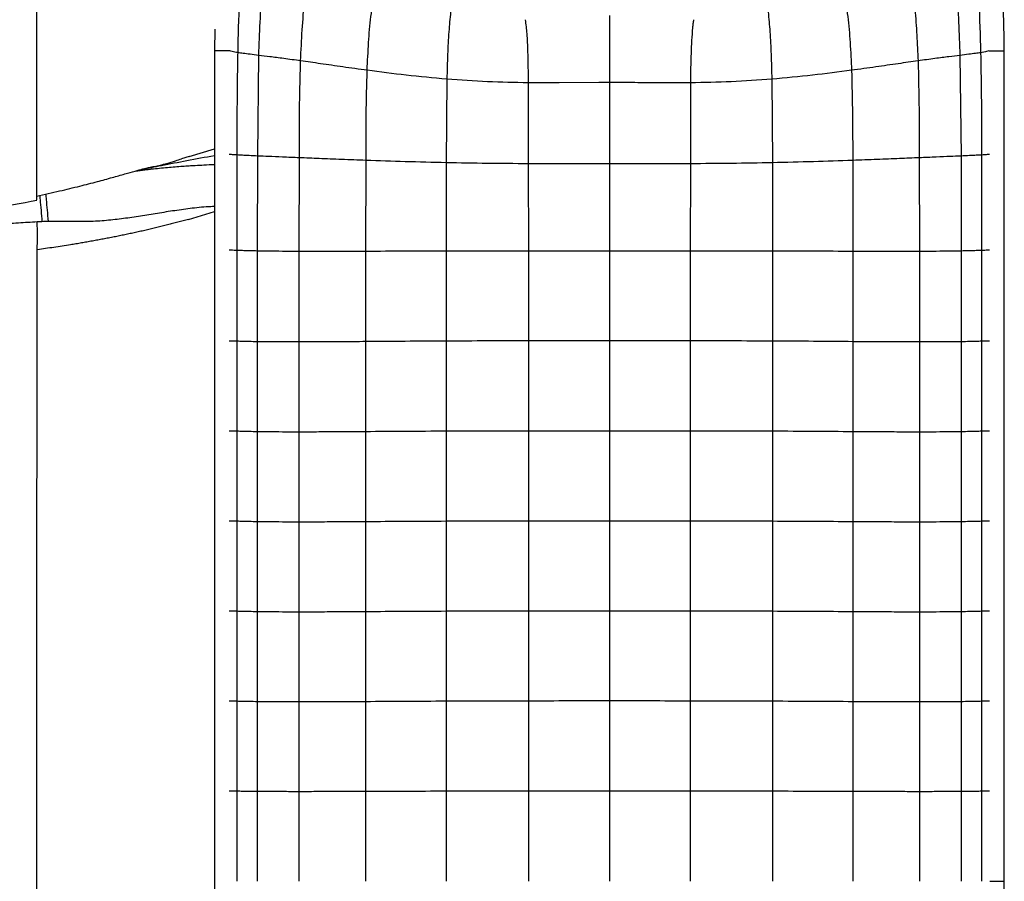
# Paper-space layout '_Top' of a CAD drawing. Header units: millimetres. Extents: x -468 to 468, y -155 to 619.
# Tile 12 of 13: x 197 to 468, y 222 to 459. Entities that reach past the tile are written whole.
import ezdxf

# ---------------------------------------------------------------- set-up
doc = ezdxf.new("R2010")
doc.units = ezdxf.units.MM

psp = doc.layouts.new('_Top')

# ---------------------------------------------------------------- linework, layer by layer
at = {"color": 7, "linetype": 'Continuous', "lineweight": 25}
for p, q in [((250.77, 456.91), (250.65, 450.94)), ((250.65, 450.94), (250.65, -6.64)), ((468.27, -6.64), (468.27, 450.94)), ((262.59, 421.92), (262.88, 449.65)), ((456.05, 449.65), (456.34, 421.92)), ((314.7, 443.08), (314.53, 420.07)), ((356.54, 442.16), (345.63, 442.09)), ((359.46, 442.16), (359.46, 419.75)), ((404.22, 443.08), (404.39, 420.07)), ((345.63, 442.09), (337.09, 442.09)), ((337.09, 442.09), (337.14, 419.79)), ((381.83, 442.09), (381.79, 419.79)), ((243.67, 421.77), (250.65, 423.95)), ((243.67, 421.77), (241.62, 421.17)), ((262.57, 395.76), (262.59, 421.92)), ((274.03, 395.65), (274.07, 421.44)), ((292.38, 395.66), (292.42, 420.72)), ((426.5, 420.72), (426.54, 395.65)), ((444.85, 421.44), (444.89, 395.64)), ((456.34, 421.92), (456.35, 395.76)), ((314.53, 420.07), (314.52, 395.71)), ((337.14, 419.79), (337.15, 395.72)), ((359.46, 419.75), (359.46, 395.71)), ((381.79, 419.79), (381.77, 395.72)), ((404.39, 420.07), (404.4, 395.71)), ((243.5, 404.47), (250.65, 406.63)), ((262.57, 370.77), (262.57, 395.76)), ((274.01, 370.7), (274.03, 395.65)), ((292.36, 370.8), (292.38, 395.66)), ((314.52, 395.71), (314.52, 370.94)), ((337.15, 395.72), (337.18, 370.99)), ((359.46, 395.71), (359.46, 370.99)), ((381.77, 395.72), (381.74, 370.99)), ((404.4, 395.71), (404.4, 370.94)), ((426.54, 395.65), (426.57, 370.79)), ((444.89, 395.64), (444.91, 370.7)), ((456.35, 395.76), (456.35, 370.77)), ((262.57, 345.98), (262.57, 370.77)), ((274, 345.9), (274.01, 370.7)), ((292.34, 345.98), (292.36, 370.8)), ((314.52, 370.94), (314.52, 346.12)), ((337.18, 370.99), (337.19, 346.18)), ((359.46, 370.99), (359.46, 346.18)), ((381.74, 370.99), (381.73, 346.18)), ((404.4, 370.94), (404.4, 346.12)), ((426.57, 370.79), (426.58, 345.98)), ((444.91, 370.7), (444.92, 345.9)), ((456.35, 370.77), (456.35, 345.97)), ((262.57, 321.18), (262.57, 345.98)), ((274, 321.1), (274, 345.9)), ((292.34, 321.18), (292.34, 345.98)), ((314.52, 346.12), (314.52, 321.31)), ((337.19, 346.18), (337.19, 321.38)), ((359.46, 346.18), (359.46, 321.38)), ((381.73, 346.18), (381.73, 321.37)), ((404.4, 346.12), (404.4, 321.31)), ((426.58, 345.98), (426.58, 321.18)), ((444.92, 345.9), (444.92, 321.1)), ((456.35, 345.97), (456.35, 321.18)), ((262.57, 296.39), (262.57, 321.18)), ((274, 296.31), (274, 321.1)), ((292.34, 296.39), (292.34, 321.18)), ((314.52, 321.31), (314.52, 296.52)), ((337.19, 321.38), (337.19, 296.59)), ((359.46, 321.38), (359.46, 296.6)), ((381.73, 321.37), (381.73, 296.59)), ((404.4, 321.31), (404.4, 296.52)), ((426.58, 321.18), (426.58, 296.39)), ((444.92, 321.1), (444.92, 296.31)), ((456.35, 321.18), (456.35, 296.39)), ((256.94, 271.73), (256.94, 296.52)), ((262.57, 271.62), (262.57, 296.39)), ((292.34, 271.62), (292.34, 296.39)), ((314.52, 296.52), (314.51, 271.74)), ((337.19, 296.59), (337.18, 271.8)), ((359.46, 296.6), (359.46, 271.82)), ((381.73, 296.59), (381.74, 271.8)), ((404.4, 296.52), (404.41, 271.74)), ((426.58, 296.39), (426.58, 271.62)), ((444.92, 296.31), (444.92, 271.55)), ((456.35, 296.39), (456.35, 271.62)), ((262.57, 246.88), (262.57, 271.62)), ((274, 246.84), (274, 271.55)), ((292.34, 246.88), (292.34, 271.62)), ((314.51, 271.74), (314.5, 246.95)), ((337.18, 271.8), (337.16, 247)), ((359.46, 271.82), (359.46, 247.01)), ((381.74, 271.8), (381.76, 247)), ((404.41, 271.74), (404.42, 246.95)), ((426.58, 271.62), (426.58, 246.88)), ((444.92, 271.55), (444.92, 246.84)), ((456.35, 271.62), (456.35, 246.88)), ((262.57, 222.15), (262.57, 246.88)), ((292.33, 222.15), (292.34, 246.88)), ((314.5, 246.95), (314.49, 222.15)), ((337.16, 247), (337.15, 222.15)), ((359.46, 247.01), (359.46, 222.15)), ((381.76, 247), (381.77, 222.15)), ((404.42, 246.95), (404.43, 222.15)), ((426.58, 246.88), (426.58, 222.15)), ((456.35, 246.88), (456.35, 222.15)), ((274, 222.15), (274, 246.84)), ((444.92, 246.84), (444.92, 222.15))]:
    psp.add_line(p, q, dxfattribs=at)
at = {"color": 7, "linetype": 'Continuous', "lineweight": 25, "flags": 128}
for points in [[(253.15, 450.94), (252.2, 450.94), (251.38, 450.94), (250.84, 450.94), (250.65, 450.94)], [(254.83, 450.94), (254.11, 450.94), (253.15, 450.94)], [(464.09, 450.94), (464.81, 450.94), (465.77, 450.94)], [(465.77, 450.94), (466.73, 450.94), (467.54, 450.94), (468.08, 450.94), (468.27, 450.94)], [(256.94, 346.11), (256.94, 352.72), (256.94, 359.34), (256.94, 370.9)], [(461.98, 370.9), (461.98, 367.15), (461.98, 359.64), (461.98, 352.87), (461.98, 346.11)], [(256.94, 321.32), (256.94, 327.93), (256.94, 334.55), (256.94, 346.11)], [(461.98, 346.11), (461.98, 340.94), (461.98, 331.13), (461.98, 329.59), (461.98, 323.45), (461.98, 321.31)], [(256.94, 296.52), (256.94, 303.14), (256.94, 309.75), (256.94, 321.32)], [(461.98, 321.31), (461.98, 314.7), (461.98, 308.08), (461.98, 296.52)], [(274, 271.55), (274, 281.38), (274, 288.85), (274, 293.91), (274, 296.31)], [(461.98, 296.52), (461.98, 291.52), (461.97, 281.62), (461.97, 277.99), (461.97, 271.73)], [(256.94, 246.94), (256.94, 253.56), (256.94, 260.17), (256.94, 271.73)], [(461.97, 271.73), (461.97, 265.11), (461.97, 258.5), (461.97, 246.94)], [(256.94, 222.15), (256.94, 228.77), (256.94, 235.38), (256.94, 246.94)], [(461.97, 246.94), (461.97, 241.94), (461.97, 232.05), (461.97, 228.42), (461.97, 222.15)], [(464.27, 222.15), (464.81, 222.15), (465.77, 222.15)], [(465.77, 222.15), (466.72, 222.15), (467.54, 222.15), (468.08, 222.15), (468.27, 222.15)]]:
    psp.add_lwpolyline(points, dxfattribs=at)
at = {"color": 7, "linetype": 'Continuous', "lineweight": 25}
for points, knots in [([(201.72, 410.93), (201.72, 411.06), (201.71, 411.56), (201.71, 412.83), (201.7, 414.76), (201.7, 417.21), (201.7, 419.23), (201.7, 420.69), (201.7, 421.51), (201.7, 422.53), (201.7, 423.63), (201.7, 424.77), (201.7, 425.94), (201.7, 427.13), (201.7, 429.2), (201.7, 432.21), (201.71, 436.61), (201.71, 441.48), (201.72, 446.78), (201.73, 452.02), (201.73, 457.15), (201.73, 462.35), (201.73, 467.86), (201.73, 473.87), (201.73, 479.98), (201.73, 486.09), (201.73, 492.04), (201.74, 498.2), (201.75, 504.46), (201.76, 510.67), (201.78, 516.71), (201.8, 522.5), (201.82, 528.05), (201.84, 533.35), (201.86, 537.07), (201.87, 538.83)], [0, 0, 0, 0, 0.010508, 0.037605, 0.071172, 0.10738, 0.145439, 0.151843, 0.162794, 0.175746, 0.188761, 0.201819, 0.214899, 0.227981, 0.241043, 0.281737, 0.321385, 0.370246, 0.416455, 0.460171, 0.501655, 0.542102, 0.583159, 0.6264, 0.672153, 0.710134, 0.748972, 0.788195, 0.82681, 0.863703, 0.897766, 0.928157, 0.955037, 0.978829, 1, 1, 1, 1]), ([(468.27, 450.94), (468.23, 454.17), (468.16, 460.41), (467.65, 469.51), (466.99, 478.17), (466.21, 486.62), (465.13, 493.91), (463.59, 500.03), (461.81, 504.99), (459.46, 509.7), (456.55, 514.08), (453.2, 518.13), (449.45, 521.81), (445.37, 525.08), (440.54, 528.24), (434.9, 531.05), (428.47, 533.37), (420.11, 535.52), (409.81, 537.08), (397.68, 538.21), (385.56, 539.08), (373.42, 539.59), (358.56, 539.83), (341.01, 539.53), (324.84, 538.53), (312.73, 537.4), (304.76, 536.49), (299.54, 535.47), (296.98, 534.97)], [0, 0, 0, 0, 0.0418292, 0.0807099, 0.1178308, 0.1541545, 0.1904109, 0.2130499, 0.2356892, 0.2583322, 0.2809648, 0.3035951, 0.326199, 0.3487147, 0.3711332, 0.4007108, 0.4300722, 0.4593883, 0.5121346, 0.5645875, 0.6169269, 0.669313, 0.7217258, 0.8090619, 0.8963155, 0.9312335, 0.9663214, 1, 1, 1, 1]), ([(460.21, 477.97), (460.59, 473.47), (461.37, 464.29), (461.62, 455.09), (461.75, 450.39)], [0, 0, 0, 0, 0.490197, 1, 1, 1, 1]), ([(262.88, 449.65), (262.99, 452.69), (263.21, 458.68), (263.79, 467.47), (264.48, 473.18), (264.81, 475.98)], [0, 0, 0, 0, 0.345721, 0.680612, 1, 1, 1, 1]), ([(454.11, 475.97), (454.44, 473.18), (455.13, 467.46), (455.72, 458.68), (455.94, 452.69), (456.05, 449.65)], [0, 0, 0, 0, 0.319382, 0.654282, 1, 1, 1, 1]), ([(274.42, 448.14), (274.54, 450.99), (274.79, 456.56), (275.45, 464.65), (276.25, 469.85), (276.63, 472.36)], [0, 0, 0, 0, 0.352033, 0.687128, 1, 1, 1, 1]), ([(442.29, 472.36), (442.78, 469.02), (443.62, 463.34), (444.2, 455.25), (444.4, 450.51), (444.51, 448.14)], [0, 0, 0, 0, 0.415057, 0.707388, 1, 1, 1, 1]), ([(292.74, 445.54), (292.86, 448.1), (293.08, 453.05), (293.68, 460.16), (294.42, 464.67), (294.77, 466.82)], [0, 0, 0, 0, 0.359413, 0.694552, 1, 1, 1, 1]), ([(424.15, 466.82), (424.5, 464.67), (425.24, 460.16), (425.84, 453.04), (426.06, 448.1), (426.18, 445.53)], [0, 0, 0, 0, 0.3054509, 0.6405889, 1, 1, 1, 1]), ([(257.17, 450.4), (257.26, 455.09), (257.36, 460.28), (257.77, 465.44), (257.8, 465.93)], [0, 0, 0, 0, 0.905537, 1, 1, 1, 1]), ([(315.72, 461.62), (315.55, 459.8), (315.17, 455.92), (314.87, 449.73), (314.76, 445.37), (314.7, 443.08)], [0, 0, 0, 0, 0.295487, 0.630969, 1, 1, 1, 1]), ([(403.2, 461.62), (403.38, 459.8), (403.76, 455.91), (404.05, 449.73), (404.16, 445.37), (404.22, 443.08)], [0, 0, 0, 0, 0.295487, 0.630969, 1, 1, 1, 1]), ([(336.27, 459.48), (336.43, 458.19), (336.78, 455.28), (337.01, 449.48), (337.06, 444.97), (337.09, 442.09)], [0, 0, 0, 0, 0.223763, 0.504277, 1, 1, 1, 1]), ([(359.46, 460.62), (359.46, 458.49), (359.46, 454.19), (359.46, 449.9), (359.46, 447.73)], [0, 0, 0, 0, 0.4974887, 1, 1, 1, 1]), ([(382.64, 459.48), (382.59, 459.11), (382.48, 458.36), (382.4, 457.61), (382.37, 457.24)], [0, 0, 0, 0, 0.499744, 1, 1, 1, 1]), ([(382.37, 457.24), (382.21, 454.91), (381.86, 449.87), (381.84, 444.81), (381.83, 442.09)], [0, 0, 0, 0, 0.461623, 1, 1, 1, 1]), ([(257.17, 450.4), (256.56, 450.5), (255.52, 450.67), (255.1, 450.81), (254.92, 450.86)], [0, 0, 0, 0, 0.589811, 1, 1, 1, 1]), ([(256.95, 422.21), (256.95, 424.56), (256.95, 428.08), (256.96, 433.95), (256.99, 439.24), (257.06, 445.11), (257.13, 448.64), (257.17, 450.4)], [0, 0, 0, 0, 0.249987, 0.374981, 0.624968, 0.81248, 1, 1, 1, 1]), ([(262.88, 449.65), (262.04, 449.75), (260.43, 449.95), (258.58, 450.18), (257.63, 450.33), (257.17, 450.4)], [0, 0, 0, 0, 0.354949, 0.687714, 1, 1, 1, 1]), ([(461.75, 450.39), (461.29, 450.33), (460.34, 450.18), (458.49, 449.95), (456.88, 449.75), (456.05, 449.65)], [0, 0, 0, 0, 0.3122895, 0.6450584, 1, 1, 1, 1]), ([(464, 450.86), (463.83, 450.81), (463.41, 450.67), (462.37, 450.5), (461.75, 450.39)], [0, 0, 0, 0, 0.410173, 1, 1, 1, 1]), ([(461.75, 450.39), (461.82, 446.81), (461.95, 439.63), (461.97, 431.12), (461.97, 425.31), (461.97, 423.09), (461.97, 422.2)], [0, 0, 0, 0, 0.381884, 0.763876, 0.905714, 1, 1, 1, 1]), ([(274.42, 448.14), (272.83, 448.36), (269.8, 448.77), (265.93, 449.27), (263.87, 449.53), (262.88, 449.65)], [0, 0, 0, 0, 0.361426, 0.692914, 1, 1, 1, 1]), ([(274.07, 421.44), (274.07, 424.71), (274.08, 430.34), (274.16, 439.24), (274.32, 444.88), (274.42, 448.14)], [0, 0, 0, 0, 0.366854, 0.633231, 1, 1, 1, 1]), ([(292.74, 445.54), (290.5, 445.84), (286.12, 446.45), (279.96, 447.35), (276.22, 447.88), (274.42, 448.14)], [0, 0, 0, 0, 0.352101, 0.686726, 1, 1, 1, 1]), ([(359.46, 447.73), (359.46, 447.59), (359.46, 446.34), (359.46, 444.48), (359.46, 442.77), (359.46, 442.16)], [0, 0, 0, 0, 0.0785595, 0.6717476, 1, 1, 1, 1]), ([(444.51, 448.14), (442.7, 447.88), (438.97, 447.35), (432.8, 446.45), (428.42, 445.84), (426.18, 445.53)], [0, 0, 0, 0, 0.3132783, 0.6479022, 1, 1, 1, 1]), ([(456.05, 449.65), (455.06, 449.52), (453, 449.27), (449.13, 448.77), (446.09, 448.35), (444.51, 448.14)], [0, 0, 0, 0, 0.307097, 0.638585, 1, 1, 1, 1]), ([(444.51, 448.14), (444.62, 443.7), (444.85, 434.81), (444.85, 425.91), (444.85, 421.44)], [0, 0, 0, 0, 0.4984723, 1, 1, 1, 1]), ([(292.42, 420.72), (292.42, 424.92), (292.42, 433.2), (292.64, 441.47), (292.74, 445.54)], [0, 0, 0, 0, 0.507656, 1, 1, 1, 1]), ([(314.7, 443.08), (310.94, 443.43), (303.48, 444.12), (296.31, 445.07), (292.74, 445.54)], [0, 0, 0, 0, 0.503156, 1, 1, 1, 1]), ([(426.18, 445.53), (422.62, 445.06), (415.45, 444.12), (407.98, 443.43), (404.22, 443.08)], [0, 0, 0, 0, 0.496843, 1, 1, 1, 1]), ([(426.18, 445.53), (426.29, 441.46), (426.5, 433.2), (426.5, 424.92), (426.5, 420.72)], [0, 0, 0, 0, 0.4923462, 1, 1, 1, 1]), ([(337.09, 442.09), (333.35, 442.15), (325.82, 442.28), (318.42, 442.81), (314.7, 443.08)], [0, 0, 0, 0, 0.4961109, 1, 1, 1, 1]), ([(359.46, 442.16), (358.97, 442.16), (358.45, 442.16), (357.48, 442.16), (357, 442.16), (356.54, 442.16)], [0, 0, 0, 0, 0.500076, 0.535397, 1, 1, 1, 1]), ([(362.33, 442.16), (362.07, 442.16), (361.59, 442.16), (360.64, 442.16), (359.94, 442.16), (359.46, 442.16)], [0, 0, 0, 0, 0.271001, 0.499916, 1, 1, 1, 1]), ([(381.83, 442.09), (381.67, 442.09), (379.63, 442.07), (375.56, 442.07), (369.59, 442.11), (365.13, 442.15), (362.71, 442.16), (362.33, 442.16)], [0, 0, 0, 0, 0.025474, 0.313905, 0.627933, 0.94216, 1, 1, 1, 1]), ([(404.22, 443.08), (400.5, 442.81), (393.11, 442.28), (385.57, 442.15), (381.83, 442.09)], [0, 0, 0, 0, 0.503883, 1, 1, 1, 1]), ([(201.72, 410.89), (203.83, 411.35), (207.83, 412.23), (213.4, 413.59), (218.25, 414.84), (222.39, 415.97), (225.87, 416.96), (228.71, 417.76), (230.93, 418.37), (232.81, 418.85), (234.12, 419.06), (235.81, 419.44), (237.75, 419.94), (239.74, 420.55), (241.06, 420.97), (241.62, 421.15)], [0, 0, 0, 0, 0.112904, 0.214119, 0.304228, 0.383842, 0.45362, 0.514297, 0.566748, 0.612103, 0.674002, 0.744146, 0.822902, 0.925306, 1, 1, 1, 1]), ([(230.53, 418.26), (232.37, 418.61), (236.56, 419.41), (243.28, 420.76), (248.12, 421.63), (250.65, 422.09)], [0, 0, 0, 0, 0.27232, 0.618594, 1, 1, 1, 1]), ([(256.95, 422.21), (256.34, 422.25), (255.33, 422.31), (254.91, 422.36), (254.74, 422.38)], [0, 0, 0, 0, 0.598019, 1, 1, 1, 1]), ([(256.95, 395.91), (256.95, 398.12), (256.95, 401.42), (256.95, 405.84), (256.95, 409.14), (256.95, 412.45), (256.95, 416.81), (256.95, 420.06), (256.95, 422.21)], [0, 0, 0, 0, 0.2516293, 0.377444, 0.5032587, 0.6290733, 0.754888, 1, 1, 1, 1]), ([(262.59, 421.92), (261.76, 421.96), (260.16, 422.03), (258.34, 422.12), (257.4, 422.18), (256.95, 422.21)], [0, 0, 0, 0, 0.354796, 0.687666, 1, 1, 1, 1]), ([(274.07, 421.44), (272.49, 421.51), (269.45, 421.63), (265.6, 421.79), (263.57, 421.88), (262.59, 421.92)], [0, 0, 0, 0, 0.360665, 0.692246, 1, 1, 1, 1]), ([(292.42, 420.72), (290.17, 420.81), (285.78, 420.97), (279.6, 421.22), (275.87, 421.37), (274.07, 421.44)], [0, 0, 0, 0, 0.3520505, 0.6865286, 1, 1, 1, 1]), ([(314.53, 420.07), (310.75, 420.17), (303.23, 420.34), (296, 420.6), (292.42, 420.72)], [0, 0, 0, 0, 0.504298, 1, 1, 1, 1]), ([(426.5, 420.72), (422.92, 420.6), (415.69, 420.34), (408.18, 420.16), (404.39, 420.07)], [0, 0, 0, 0, 0.495703, 1, 1, 1, 1]), ([(444.85, 421.44), (443.05, 421.37), (439.32, 421.22), (433.15, 420.97), (428.75, 420.81), (426.5, 420.72)], [0, 0, 0, 0, 0.3134741, 0.647952, 1, 1, 1, 1]), ([(456.34, 421.92), (455.36, 421.87), (453.32, 421.79), (449.47, 421.63), (446.44, 421.51), (444.85, 421.44)], [0, 0, 0, 0, 0.3077644, 0.6393393, 1, 1, 1, 1]), ([(461.97, 422.2), (461.52, 422.18), (460.58, 422.12), (458.76, 422.03), (457.16, 421.95), (456.34, 421.92)], [0, 0, 0, 0, 0.312329, 0.645215, 1, 1, 1, 1]), ([(464.18, 422.38), (464.01, 422.36), (463.6, 422.31), (462.58, 422.24), (461.97, 422.2)], [0, 0, 0, 0, 0.401983, 1, 1, 1, 1]), ([(461.97, 422.2), (461.97, 417.82), (461.97, 412.34), (461.98, 405.77), (461.98, 401.39), (461.98, 398.1), (461.98, 395.91)], [0, 0, 0, 0, 0.5, 0.625, 0.75, 1, 1, 1, 1]), ([(228.77, 417.78), (229.05, 417.81), (229.72, 417.91), (230.84, 418.05), (232.09, 418.21), (234.37, 418.48), (237.6, 418.8), (241.07, 419.08), (243.64, 419.25), (245.59, 419.36), (247.92, 419.49), (249.68, 419.58), (250.65, 419.63)], [0, 0, 0, 0, 0.041225, 0.102322, 0.16126, 0.220442, 0.428312, 0.618564, 0.699114, 0.773547, 0.875537, 1, 1, 1, 1]), ([(337.14, 419.79), (333.37, 419.82), (325.77, 419.87), (318.3, 420.01), (314.53, 420.07)], [0, 0, 0, 0, 0.495647, 1, 1, 1, 1]), ([(359.46, 419.75), (355.75, 419.75), (348.3, 419.75), (340.87, 419.78), (337.14, 419.79)], [0, 0, 0, 0, 0.4979931, 1, 1, 1, 1]), ([(381.79, 419.79), (378.06, 419.78), (370.63, 419.75), (363.17, 419.75), (359.46, 419.75)], [0, 0, 0, 0, 0.5020023, 1, 1, 1, 1]), ([(404.39, 420.07), (400.62, 420), (393.15, 419.87), (385.55, 419.82), (381.79, 419.79)], [0, 0, 0, 0, 0.50435, 1, 1, 1, 1]), ([(0, 400.88), (10.26, 400.84), (31.26, 400.75), (62.98, 400.59), (95.16, 401.06), (124.06, 401.56), (143.38, 402.44), (152.64, 403.1), (155.04, 403.28), (156.86, 403.43), (158.59, 403.58), (164.83, 404.13), (174.95, 405.23), (188.78, 407.22), (197.45, 408.94), (201.74, 409.79)], [0, 0, 0, 0, 0.151815, 0.310828, 0.469561, 0.628249, 0.738756, 0.755986, 0.765896, 0.774501, 0.783095, 0.791677, 0.86769, 0.93446, 1, 1, 1, 1]), ([(201.74, 409.84), (201.74, 409.84), (201.73, 409.85), (201.72, 410.26), (201.72, 410.74), (201.72, 410.93)], [0, 0, 0, 0, 0.146931, 0.667471, 1, 1, 1, 1]), ([(202.49, 411.06), (202.53, 410.68), (202.68, 409.39), (202.9, 406.99), (203.07, 404.88), (203.15, 403.84)], [0, 0, 0, 0, 0.177608, 0.592106, 1, 1, 1, 1]), ([(204.91, 403.91), (204.83, 404.95), (204.67, 407.06), (204.44, 409.58), (204.29, 410.96), (204.23, 411.45)], [0, 0, 0, 0, 0.388897, 0.784092, 1, 1, 1, 1]), ([(250.65, 407.98), (250.32, 407.98), (248.29, 407.97), (244.64, 407.54), (239.75, 406.9), (234.99, 406.13), (230.3, 405.35), (225.62, 404.67), (220.88, 404.11), (215.91, 403.81), (210.56, 403.91), (206.85, 403.91), (204.91, 403.91)], [0, 0, 0, 0, 0.022205, 0.133197, 0.239628, 0.344913, 0.448324, 0.550974, 0.653706, 0.759951, 0.874, 1, 1, 1, 1]), ([(243.5, 404.47), (243.02, 404.34), (242.05, 404.07), (240.6, 403.68), (239.15, 403.3), (237.7, 402.93), (236.25, 402.57), (234.79, 402.21), (233.33, 401.86), (231.87, 401.52), (230.4, 401.19), (228.93, 400.87), (227.46, 400.55), (225.98, 400.23), (224.49, 399.93), (223.01, 399.63), (221.52, 399.34), (220.02, 399.05), (218.53, 398.77), (217.03, 398.5), (215.53, 398.23), (214.02, 397.97), (212.52, 397.72), (210.75, 397.43), (208.73, 397.11), (206.44, 396.76), (204.15, 396.43), (202.63, 396.22), (201.87, 396.12)], [0, 0, 0, 0, 0.035591, 0.071135, 0.106619, 0.142049, 0.177444, 0.212831, 0.248239, 0.283693, 0.319208, 0.354785, 0.390406, 0.426053, 0.46173, 0.497442, 0.533193, 0.568968, 0.604768, 0.640582, 0.676398, 0.71221, 0.748004, 0.783773, 0.83807, 0.892242, 0.94623, 1, 1, 1, 1]), ([(201.87, 403.76), (201.01, 403.71), (199.28, 403.61), (196.64, 403.45), (193.94, 403.29), (191.17, 403.13), (188.34, 402.96), (185.44, 402.79), (182.47, 402.63), (179.44, 402.46), (174.74, 402.2), (168.38, 401.86), (159.9, 401.45), (152.54, 401.09), (146.22, 400.81), (141.36, 400.6), (136.29, 400.38), (131.01, 400.16), (123.71, 399.87), (113.46, 399.47), (101.97, 399.05), (88.68, 398.55), (72.18, 397.99), (55.58, 397.56), (41.72, 397.35), (33.42, 397.26), (26.47, 397.2), (20.52, 397.17), (15.19, 397.16), (10.01, 397.14), (4.96, 397.14), (1.64, 397.13), (0, 397.13)], [0, 0, 0, 0, 0.012813, 0.025948, 0.039405, 0.053185, 0.06729, 0.08172, 0.096475, 0.111556, 0.126961, 0.166529, 0.206307, 0.253094, 0.276116, 0.300186, 0.325303, 0.351464, 0.378664, 0.433756, 0.503575, 0.549395, 0.631027, 0.748578, 0.795711, 0.836768, 0.871735, 0.898752, 0.925088, 0.950742, 0.975713, 1, 1, 1, 1]), ([(201.86, -74.15), (201.85, -62.92), (201.84, -49.88), (201.83, -33.22), (201.83, -29.87), (201.82, -23.17), (201.82, -19.83), (201.81, -9.89), (201.81, -3.35), (201.8, 9.22), (201.8, 15.26), (201.8, 22.33), (201.8, 23.72), (201.8, 26.44), (201.79, 27.78), (201.79, 31.71), (201.79, 34.24), (201.78, 46.6), (201.78, 55.65), (201.77, 77.59), (201.77, 90.48), (201.77, 107.15), (201.77, 110.51), (201.77, 117.24), (201.77, 120.6), (201.77, 130.69), (201.77, 144.12), (201.77, 157.53), (201.77, 170.96), (201.77, 177.68), (201.77, 197.85), (201.77, 211.33), (201.76, 238.36), (201.76, 251.91), (201.76, 268.08), (201.76, 271.28), (201.76, 277.58), (201.76, 280.67), (201.76, 289.83), (201.77, 295.79), (201.77, 307.74), (201.77, 313.73), (201.78, 321.45), (201.78, 323.4), (201.78, 325.46), (201.78, 325.98), (201.78, 326.11), (201.78, 326.14), (201.78, 326.15), (201.78, 326.16), (201.78, 326.17), (201.78, 326.2), (201.78, 326.33), (201.78, 326.85), (201.78, 328.93), (201.78, 330.93), (201.79, 338.97), (201.79, 345.49), (201.8, 357.8), (201.81, 363.59), (201.81, 369.81), (201.81, 371), (201.82, 373.27), (201.82, 374.34), (201.82, 377.39), (201.82, 379.2), (201.83, 384.12), (201.84, 386.73), (201.85, 391.5), (201.86, 393.68), (201.87, 396.12)], [0, 0, 0, 0, 0.0625, 0.0625, 0.078125, 0.078125, 0.09375, 0.09375, 0.125, 0.125, 0.15625, 0.15625, 0.164062, 0.164062, 0.171875, 0.171875, 0.1875, 0.1875, 0.25, 0.25, 0.3125, 0.3125, 0.328125, 0.328125, 0.34375, 0.34375, 0.375, 0.40625, 0.40625, 0.4375, 0.4375, 0.5, 0.5, 0.5625, 0.5625, 0.578125, 0.578125, 0.59375, 0.59375, 0.625, 0.625, 0.65625, 0.65625, 0.664062, 0.666016, 0.666504, 0.666626, 0.666656, 0.666656, 0.666687, 0.666687, 0.666748, 0.666992, 0.667969, 0.671875, 0.6875, 0.6875, 0.75, 0.75, 0.8125, 0.8125, 0.828125, 0.828125, 0.84375, 0.84375, 0.875, 0.875, 0.9375, 0.9375, 1, 1, 1, 1]), ([(256.95, 395.91), (256.34, 395.93), (255.32, 395.96), (254.91, 395.97), (254.74, 395.98)], [0, 0, 0, 0, 0.597915, 1, 1, 1, 1]), ([(256.94, 370.9), (256.94, 373.63), (256.94, 378.04), (256.94, 384.4), (256.95, 389.23), (256.95, 393.16), (256.95, 395.14), (256.95, 395.91)], [0, 0, 0, 0, 0.327135, 0.529305, 0.762779, 0.907095, 1, 1, 1, 1]), ([(262.57, 395.76), (261.75, 395.78), (260.16, 395.81), (258.34, 395.86), (257.4, 395.9), (256.95, 395.91)], [0, 0, 0, 0, 0.354839, 0.687733, 1, 1, 1, 1]), ([(274.03, 395.65), (272.46, 395.65), (269.43, 395.67), (265.59, 395.71), (263.55, 395.74), (262.57, 395.76)], [0, 0, 0, 0, 0.360599, 0.692198, 1, 1, 1, 1]), ([(292.38, 395.66), (290.13, 395.65), (285.73, 395.64), (279.56, 395.63), (275.84, 395.64), (274.03, 395.65)], [0, 0, 0, 0, 0.351928, 0.686418, 1, 1, 1, 1]), ([(314.52, 395.71), (310.73, 395.7), (303.2, 395.69), (295.97, 395.67), (292.38, 395.66)], [0, 0, 0, 0, 0.50418, 1, 1, 1, 1]), ([(337.15, 395.72), (333.38, 395.72), (325.78, 395.72), (318.3, 395.72), (314.52, 395.71)], [0, 0, 0, 0, 0.49538, 1, 1, 1, 1]), ([(359.46, 395.71), (355.75, 395.71), (348.31, 395.71), (340.88, 395.72), (337.15, 395.72)], [0, 0, 0, 0, 0.497777, 1, 1, 1, 1]), ([(381.77, 395.72), (378.04, 395.72), (370.61, 395.71), (363.17, 395.71), (359.46, 395.71)], [0, 0, 0, 0, 0.502221, 1, 1, 1, 1]), ([(404.4, 395.71), (400.62, 395.72), (393.15, 395.72), (385.54, 395.72), (381.77, 395.72)], [0, 0, 0, 0, 0.50462, 1, 1, 1, 1]), ([(426.54, 395.65), (422.95, 395.67), (415.72, 395.69), (408.19, 395.7), (404.4, 395.71)], [0, 0, 0, 0, 0.495821, 1, 1, 1, 1]), ([(444.89, 395.64), (443.09, 395.64), (439.36, 395.63), (433.19, 395.64), (428.79, 395.65), (426.54, 395.65)], [0, 0, 0, 0, 0.313585, 0.648065, 1, 1, 1, 1]), ([(456.35, 395.76), (455.37, 395.74), (453.34, 395.71), (449.5, 395.67), (446.47, 395.65), (444.89, 395.64)], [0, 0, 0, 0, 0.307808, 0.639401, 1, 1, 1, 1]), ([(461.98, 395.91), (461.52, 395.89), (460.58, 395.86), (458.76, 395.81), (457.17, 395.78), (456.35, 395.76)], [0, 0, 0, 0, 0.312275, 0.645171, 1, 1, 1, 1]), ([(464.18, 395.98), (464.01, 395.97), (463.6, 395.96), (462.58, 395.93), (461.98, 395.91)], [0, 0, 0, 0, 0.4020971, 1, 1, 1, 1]), ([(461.98, 395.91), (461.98, 393.7), (461.98, 390.39), (461.98, 385.98), (461.98, 382.67), (461.98, 379.36), (461.98, 375.44), (461.98, 372.62), (461.98, 370.9)], [0, 0, 0, 0, 0.264626, 0.396939, 0.529252, 0.661565, 0.793878, 1, 1, 1, 1]), ([(256.94, 370.9), (256.34, 370.92), (255.32, 370.94), (254.91, 370.95), (254.74, 370.96)], [0, 0, 0, 0, 0.597975, 1, 1, 1, 1]), ([(262.57, 370.77), (261.75, 370.78), (260.16, 370.81), (258.34, 370.86), (257.4, 370.89), (256.94, 370.9)], [0, 0, 0, 0, 0.35494, 0.687787, 1, 1, 1, 1]), ([(274.01, 370.7), (272.44, 370.7), (269.41, 370.7), (265.58, 370.73), (263.55, 370.76), (262.57, 370.77)], [0, 0, 0, 0, 0.360746, 0.692356, 1, 1, 1, 1]), ([(292.36, 370.8), (290.1, 370.78), (285.7, 370.75), (279.53, 370.71), (275.81, 370.7), (274.01, 370.7)], [0, 0, 0, 0, 0.351926, 0.686481, 1, 1, 1, 1]), ([(314.52, 370.94), (310.72, 370.92), (303.18, 370.88), (295.94, 370.82), (292.36, 370.8)], [0, 0, 0, 0, 0.504041, 1, 1, 1, 1]), ([(337.18, 370.99), (333.41, 370.99), (325.79, 370.99), (318.3, 370.96), (314.52, 370.94)], [0, 0, 0, 0, 0.495092, 1, 1, 1, 1]), ([(359.46, 370.99), (355.76, 370.99), (348.32, 370.99), (340.9, 370.99), (337.18, 370.99)], [0, 0, 0, 0, 0.497556, 1, 1, 1, 1]), ([(381.74, 370.99), (378.02, 370.99), (370.6, 370.99), (363.16, 370.99), (359.46, 370.99)], [0, 0, 0, 0, 0.502442, 1, 1, 1, 1]), ([(404.4, 370.94), (400.62, 370.96), (393.13, 370.99), (385.52, 370.99), (381.74, 370.99)], [0, 0, 0, 0, 0.504904, 1, 1, 1, 1]), ([(426.57, 370.79), (422.98, 370.82), (415.75, 370.88), (408.2, 370.92), (404.4, 370.94)], [0, 0, 0, 0, 0.495961, 1, 1, 1, 1]), ([(444.91, 370.7), (443.11, 370.7), (439.39, 370.71), (433.22, 370.75), (428.82, 370.78), (426.57, 370.79)], [0, 0, 0, 0, 0.3135232, 0.6480729, 1, 1, 1, 1]), ([(456.35, 370.77), (455.37, 370.75), (453.34, 370.72), (449.51, 370.7), (446.48, 370.7), (444.91, 370.7)], [0, 0, 0, 0, 0.307657, 0.639253, 1, 1, 1, 1]), ([(461.98, 370.9), (461.52, 370.89), (460.58, 370.86), (458.77, 370.81), (457.17, 370.78), (456.35, 370.77)], [0, 0, 0, 0, 0.312209, 0.6450726, 1, 1, 1, 1]), ([(464.18, 370.96), (464.01, 370.95), (463.6, 370.94), (462.58, 370.92), (461.98, 370.9)], [0, 0, 0, 0, 0.4020476, 1, 1, 1, 1]), ([(256.94, 346.11), (256.34, 346.12), (255.32, 346.15), (254.91, 346.16), (254.74, 346.16)], [0, 0, 0, 0, 0.598053, 1, 1, 1, 1]), ([(262.57, 345.98), (261.75, 345.99), (260.15, 346.02), (258.34, 346.07), (257.4, 346.1), (256.94, 346.11)], [0, 0, 0, 0, 0.354981, 0.687827, 1, 1, 1, 1]), ([(274, 345.9), (272.43, 345.9), (269.41, 345.9), (265.58, 345.93), (263.54, 345.96), (262.57, 345.98)], [0, 0, 0, 0, 0.360825, 0.692429, 1, 1, 1, 1]), ([(292.34, 345.98), (290.09, 345.97), (285.69, 345.94), (279.52, 345.91), (275.8, 345.9), (274, 345.9)], [0, 0, 0, 0, 0.351944, 0.686516, 1, 1, 1, 1]), ([(314.52, 346.12), (310.72, 346.1), (303.17, 346.06), (295.93, 346.01), (292.34, 345.98)], [0, 0, 0, 0, 0.503985, 1, 1, 1, 1]), ([(337.19, 346.18), (333.41, 346.17), (325.79, 346.16), (318.3, 346.13), (314.52, 346.12)], [0, 0, 0, 0, 0.494964, 1, 1, 1, 1]), ([(359.46, 346.18), (355.76, 346.18), (348.33, 346.18), (340.91, 346.18), (337.19, 346.18)], [0, 0, 0, 0, 0.497449, 1, 1, 1, 1]), ([(381.73, 346.18), (378.01, 346.18), (370.59, 346.18), (363.16, 346.18), (359.46, 346.18)], [0, 0, 0, 0, 0.502546, 1, 1, 1, 1]), ([(404.4, 346.12), (400.62, 346.13), (393.13, 346.16), (385.51, 346.17), (381.73, 346.18)], [0, 0, 0, 0, 0.505034, 1, 1, 1, 1]), ([(426.58, 345.98), (422.99, 346), (415.76, 346.05), (408.2, 346.1), (404.4, 346.12)], [0, 0, 0, 0, 0.496019, 1, 1, 1, 1]), ([(444.92, 345.9), (443.12, 345.9), (439.4, 345.9), (433.23, 345.94), (428.83, 345.97), (426.58, 345.98)], [0, 0, 0, 0, 0.31349, 0.648054, 1, 1, 1, 1]), ([(456.35, 345.97), (455.38, 345.96), (453.34, 345.93), (449.51, 345.9), (446.49, 345.9), (444.92, 345.9)], [0, 0, 0, 0, 0.307577, 0.639169, 1, 1, 1, 1]), ([(461.98, 346.11), (461.52, 346.09), (460.58, 346.07), (458.77, 346.02), (457.17, 345.99), (456.35, 345.97)], [0, 0, 0, 0, 0.3121831, 0.6450299, 1, 1, 1, 1]), ([(464.18, 346.16), (464.01, 346.16), (463.6, 346.15), (462.58, 346.12), (461.98, 346.11)], [0, 0, 0, 0, 0.401977, 1, 1, 1, 1]), ([(256.94, 321.32), (256.34, 321.33), (255.32, 321.36), (254.91, 321.37), (254.74, 321.37)], [0, 0, 0, 0, 0.598134, 1, 1, 1, 1]), ([(262.57, 321.18), (261.75, 321.2), (260.15, 321.23), (258.34, 321.28), (257.4, 321.3), (256.94, 321.32)], [0, 0, 0, 0, 0.355003, 0.687824, 1, 1, 1, 1]), ([(274, 321.1), (272.43, 321.1), (269.41, 321.11), (265.57, 321.14), (263.54, 321.17), (262.57, 321.18)], [0, 0, 0, 0, 0.3608455, 0.6924402, 1, 1, 1, 1]), ([(292.34, 321.18), (290.09, 321.17), (285.69, 321.14), (279.52, 321.11), (275.8, 321.1), (274, 321.1)], [0, 0, 0, 0, 0.35195, 0.68652, 1, 1, 1, 1]), ([(314.52, 321.31), (310.72, 321.29), (303.16, 321.25), (295.93, 321.2), (292.34, 321.18)], [0, 0, 0, 0, 0.503973, 1, 1, 1, 1]), ([(337.19, 321.38), (333.42, 321.37), (325.79, 321.36), (318.3, 321.33), (314.52, 321.31)], [0, 0, 0, 0, 0.494946, 1, 1, 1, 1]), ([(359.46, 321.38), (355.76, 321.38), (348.33, 321.38), (340.92, 321.38), (337.19, 321.38)], [0, 0, 0, 0, 0.4974372, 1, 1, 1, 1]), ([(381.73, 321.37), (378, 321.38), (370.59, 321.38), (363.16, 321.38), (359.46, 321.38)], [0, 0, 0, 0, 0.502561, 1, 1, 1, 1]), ([(404.4, 321.31), (400.62, 321.33), (393.13, 321.36), (385.5, 321.37), (381.73, 321.37)], [0, 0, 0, 0, 0.50505, 1, 1, 1, 1]), ([(426.58, 321.18), (422.99, 321.2), (415.76, 321.25), (408.2, 321.29), (404.4, 321.31)], [0, 0, 0, 0, 0.496029, 1, 1, 1, 1]), ([(444.92, 321.1), (443.12, 321.1), (439.4, 321.11), (433.23, 321.14), (428.83, 321.17), (426.58, 321.18)], [0, 0, 0, 0, 0.3134867, 0.6480518, 1, 1, 1, 1]), ([(456.35, 321.18), (455.38, 321.17), (453.34, 321.14), (449.51, 321.11), (446.49, 321.1), (444.92, 321.1)], [0, 0, 0, 0, 0.30757, 0.639159, 1, 1, 1, 1]), ([(461.98, 321.31), (461.52, 321.3), (460.58, 321.27), (458.77, 321.22), (457.17, 321.2), (456.35, 321.18)], [0, 0, 0, 0, 0.312174, 0.64501, 1, 1, 1, 1]), ([(464.18, 321.37), (464.01, 321.37), (463.6, 321.36), (462.58, 321.33), (461.98, 321.31)], [0, 0, 0, 0, 0.401907, 1, 1, 1, 1]), ([(256.94, 296.52), (256.34, 296.54), (255.32, 296.56), (254.91, 296.57), (254.74, 296.58)], [0, 0, 0, 0, 0.598212, 1, 1, 1, 1]), ([(262.57, 296.39), (261.75, 296.41), (260.15, 296.44), (258.34, 296.48), (257.4, 296.51), (256.94, 296.52)], [0, 0, 0, 0, 0.354992, 0.687833, 1, 1, 1, 1]), ([(274, 296.31), (272.43, 296.32), (269.41, 296.32), (265.57, 296.35), (263.54, 296.38), (262.57, 296.39)], [0, 0, 0, 0, 0.360841, 0.692436, 1, 1, 1, 1]), ([(292.34, 296.39), (290.09, 296.38), (285.69, 296.35), (279.52, 296.32), (275.8, 296.32), (274, 296.31)], [0, 0, 0, 0, 0.351945, 0.686517, 1, 1, 1, 1]), ([(314.52, 296.52), (310.71, 296.5), (303.16, 296.46), (295.93, 296.41), (292.34, 296.39)], [0, 0, 0, 0, 0.5039768, 1, 1, 1, 1]), ([(337.19, 296.59), (333.41, 296.58), (325.79, 296.57), (318.3, 296.54), (314.52, 296.52)], [0, 0, 0, 0, 0.4949508, 1, 1, 1, 1]), ([(359.46, 296.6), (355.76, 296.6), (348.33, 296.6), (340.91, 296.59), (337.19, 296.59)], [0, 0, 0, 0, 0.497445, 1, 1, 1, 1]), ([(381.73, 296.59), (378.01, 296.59), (370.59, 296.6), (363.16, 296.6), (359.46, 296.6)], [0, 0, 0, 0, 0.502555, 1, 1, 1, 1]), ([(404.4, 296.52), (400.62, 296.54), (393.13, 296.57), (385.51, 296.58), (381.73, 296.59)], [0, 0, 0, 0, 0.505047, 1, 1, 1, 1]), ([(426.58, 296.39), (422.99, 296.41), (415.76, 296.46), (408.21, 296.5), (404.4, 296.52)], [0, 0, 0, 0, 0.496025, 1, 1, 1, 1]), ([(444.92, 296.31), (443.12, 296.31), (439.4, 296.32), (433.23, 296.35), (428.83, 296.38), (426.58, 296.39)], [0, 0, 0, 0, 0.3134838, 0.6480465, 1, 1, 1, 1]), ([(456.35, 296.39), (455.38, 296.38), (453.34, 296.35), (449.51, 296.32), (446.49, 296.31), (444.92, 296.31)], [0, 0, 0, 0, 0.307568, 0.639156, 1, 1, 1, 1]), ([(461.98, 296.52), (461.52, 296.51), (460.58, 296.48), (458.77, 296.43), (457.17, 296.41), (456.35, 296.39)], [0, 0, 0, 0, 0.3121737, 0.6450103, 1, 1, 1, 1]), ([(464.18, 296.58), (464.01, 296.57), (463.6, 296.56), (462.58, 296.54), (461.98, 296.52)], [0, 0, 0, 0, 0.401838, 1, 1, 1, 1]), ([(256.94, 271.73), (256.34, 271.74), (255.32, 271.77), (254.91, 271.77), (254.74, 271.78)], [0, 0, 0, 0, 0.598293, 1, 1, 1, 1]), ([(262.57, 271.62), (261.75, 271.63), (260.15, 271.66), (258.34, 271.7), (257.4, 271.72), (256.94, 271.73)], [0, 0, 0, 0, 0.355004, 0.687824, 1, 1, 1, 1]), ([(274, 271.55), (272.43, 271.56), (269.41, 271.56), (265.57, 271.58), (263.54, 271.61), (262.57, 271.62)], [0, 0, 0, 0, 0.360847, 0.692441, 1, 1, 1, 1]), ([(292.34, 271.62), (290.09, 271.61), (285.69, 271.59), (279.52, 271.56), (275.8, 271.56), (274, 271.55)], [0, 0, 0, 0, 0.351939, 0.686514, 1, 1, 1, 1]), ([(314.51, 271.74), (310.71, 271.72), (303.16, 271.68), (295.93, 271.64), (292.34, 271.62)], [0, 0, 0, 0, 0.503974, 1, 1, 1, 1]), ([(337.18, 271.8), (333.4, 271.79), (325.78, 271.78), (318.3, 271.75), (314.51, 271.74)], [0, 0, 0, 0, 0.4949833, 1, 1, 1, 1]), ([(359.46, 271.82), (355.76, 271.82), (348.32, 271.82), (340.91, 271.81), (337.18, 271.8)], [0, 0, 0, 0, 0.497486, 1, 1, 1, 1]), ([(381.74, 271.8), (378.01, 271.81), (370.59, 271.82), (363.16, 271.82), (359.46, 271.82)], [0, 0, 0, 0, 0.5025111, 1, 1, 1, 1]), ([(404.41, 271.74), (400.62, 271.75), (393.14, 271.78), (385.51, 271.79), (381.74, 271.8)], [0, 0, 0, 0, 0.505009, 1, 1, 1, 1]), ([(426.58, 271.62), (422.99, 271.64), (415.76, 271.68), (408.21, 271.72), (404.41, 271.74)], [0, 0, 0, 0, 0.496025, 1, 1, 1, 1]), ([(444.92, 271.55), (443.12, 271.55), (439.4, 271.56), (433.23, 271.58), (428.83, 271.61), (426.58, 271.62)], [0, 0, 0, 0, 0.3134878, 0.6480568, 1, 1, 1, 1]), ([(456.35, 271.62), (455.38, 271.61), (453.34, 271.58), (449.51, 271.56), (446.49, 271.55), (444.92, 271.55)], [0, 0, 0, 0, 0.307568, 0.639157, 1, 1, 1, 1]), ([(461.98, 271.73), (461.52, 271.72), (460.58, 271.7), (458.76, 271.66), (457.17, 271.63), (456.35, 271.62)], [0, 0, 0, 0, 0.312174, 0.64501, 1, 1, 1, 1]), ([(464.18, 271.78), (464.01, 271.77), (463.6, 271.76), (462.58, 271.74), (461.97, 271.73)], [0, 0, 0, 0, 0.401769, 1, 1, 1, 1]), ([(256.94, 246.94), (256.34, 246.95), (255.32, 246.96), (254.91, 246.97), (254.74, 246.97)], [0, 0, 0, 0, 0.598369, 1, 1, 1, 1]), ([(262.57, 246.88), (261.75, 246.89), (260.15, 246.9), (258.34, 246.92), (257.4, 246.94), (256.94, 246.94)], [0, 0, 0, 0, 0.354992, 0.687833, 1, 1, 1, 1]), ([(274, 246.84), (272.43, 246.84), (269.41, 246.84), (265.57, 246.86), (263.54, 246.87), (262.57, 246.88)], [0, 0, 0, 0, 0.360844, 0.692439, 1, 1, 1, 1]), ([(292.34, 246.88), (290.08, 246.87), (285.69, 246.86), (279.52, 246.84), (275.8, 246.84), (274, 246.84)], [0, 0, 0, 0, 0.351951, 0.686512, 1, 1, 1, 1]), ([(314.5, 246.95), (310.7, 246.94), (303.15, 246.91), (295.92, 246.89), (292.34, 246.88)], [0, 0, 0, 0, 0.503981, 1, 1, 1, 1]), ([(337.16, 247), (333.38, 246.99), (325.76, 246.98), (318.28, 246.96), (314.5, 246.95)], [0, 0, 0, 0, 0.495065, 1, 1, 1, 1]), ([(359.46, 247.01), (355.76, 247.01), (348.31, 247.01), (340.89, 247), (337.16, 247)], [0, 0, 0, 0, 0.497587, 1, 1, 1, 1]), ([(381.76, 247), (378.03, 247), (370.61, 247.01), (363.16, 247.01), (359.46, 247.01)], [0, 0, 0, 0, 0.502408, 1, 1, 1, 1]), ([(404.42, 246.95), (400.64, 246.96), (393.15, 246.98), (385.53, 246.99), (381.76, 247)], [0, 0, 0, 0, 0.5049303, 1, 1, 1, 1]), ([(426.58, 246.88), (423, 246.89), (415.77, 246.91), (408.22, 246.94), (404.42, 246.95)], [0, 0, 0, 0, 0.496018, 1, 1, 1, 1]), ([(444.92, 246.84), (443.12, 246.84), (439.4, 246.84), (433.23, 246.86), (428.84, 246.87), (426.58, 246.88)], [0, 0, 0, 0, 0.3134897, 0.6480441, 1, 1, 1, 1]), ([(456.35, 246.88), (455.37, 246.87), (453.34, 246.85), (449.51, 246.84), (446.49, 246.84), (444.92, 246.84)], [0, 0, 0, 0, 0.307565, 0.639152, 1, 1, 1, 1]), ([(461.97, 246.94), (461.52, 246.93), (460.58, 246.92), (458.76, 246.9), (457.17, 246.88), (456.35, 246.88)], [0, 0, 0, 0, 0.312174, 0.64501, 1, 1, 1, 1]), ([(464.18, 246.97), (464.01, 246.97), (463.6, 246.96), (462.58, 246.95), (461.97, 246.94)], [0, 0, 0, 0, 0.401701, 1, 1, 1, 1])]:
    psp.add_open_spline(points, degree=3, knots=knots, dxfattribs=at)
for points in [[(203.15, 403.84), (202.72, 403.81), (202.3, 403.79), (201.87, 403.76)], [(201.87, 396.12), (201.88, 398.53), (201.88, 401.21), (201.87, 403.76)], [(204.91, 403.91), (204.32, 403.88), (203.73, 403.86), (203.15, 403.84)]]:
    psp.add_open_spline(points, degree=3, dxfattribs=at)

doc.saveas('drawing.dxf')
